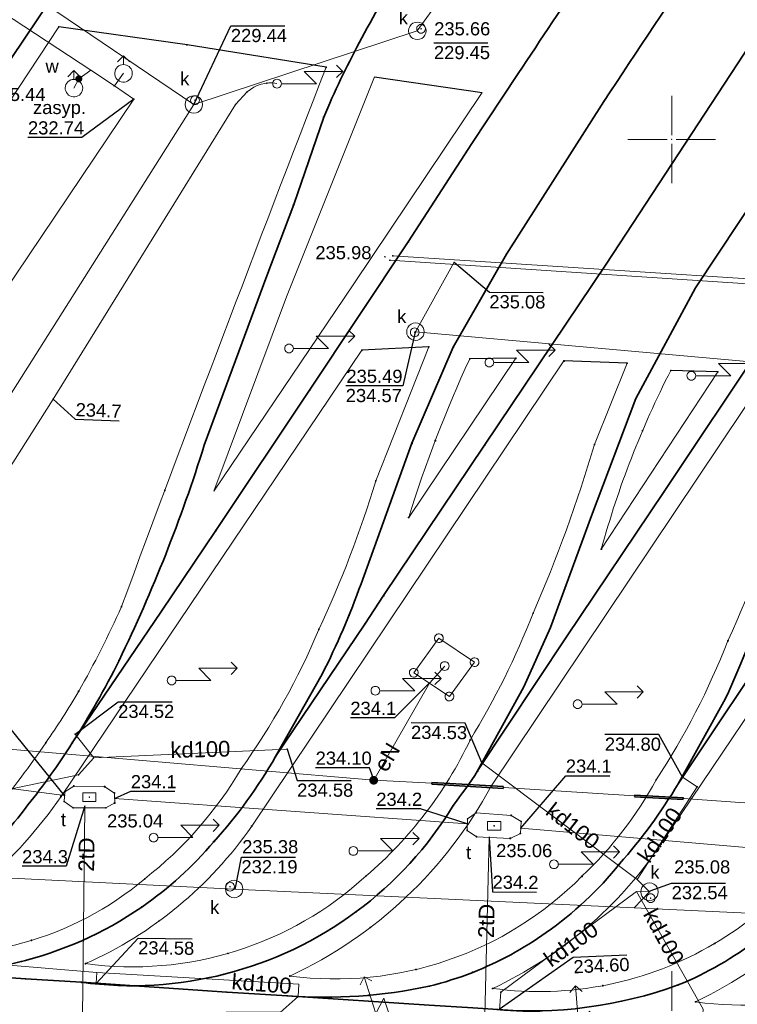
# Model space of a CAD drawing. Header units: metres. Extents: x 6603648 to 6604252, y 5739748 to 5740166.
# Tile 24 of 98: x 6603863 to 6603904, y 5739851 to 5739907. Entities that reach past the tile are written whole.
import ezdxf
from ezdxf.enums import TextEntityAlignment as Align

# ---------------------------------------------------------------- set-up
doc = ezdxf.new("R2010")
doc.units = ezdxf.units.M
doc.header["$PDSIZE"] = 0.75
doc.linetypes.add('ARK_LIN', pattern=[50, 50, 0])
doc.layers.get('0').update_dxf_attribs({"color": 252, "linetype": 'CONTINUOUS'})
for name, color, linetype, lineweight in [('GSLKOU', 252, 'CONTINUOUS', 18), ('GSLKRW', 252, 'CONTINUOUS', 25), ('GSLTTR', 252, 'CONTINUOUS', 35), ('GSPPRB', 252, 'CONTINUOUS', 18), ('GSPWPS', 252, 'CONTINUOUS', 13), ('GSPWPS_O', 252, 'CONTINUOUS', 13), ('GSSPDR', 252, 'CONTINUOUS', 18), ('GULENN', 252, 'CONTINUOUS', 18), ('GULENN_O', 252, 'CONTINUOUS', 18), ('GULEOR', 252, 'CONTINUOUS', 35), ('GULKDP', 252, 'CONTINUOUS', 18), ('GULKDP_O', 252, 'CONTINUOUS', 18), ('GULTPR', 252, 'CONTINUOUS', 18), ('GULTPR_O', 252, 'CONTINUOUS', 18), ('GULWOP', 252, 'CONTINUOUS', 18), ('GUPISL', 252, 'CONTINUOUS', 18), ('GUPKSD', 252, 'CONTINUOUS', 18), ('GUPKWZ', 252, 'CONTINUOUS', 18), ('GUPKWZ_O', 252, 'CONTINUOUS', 18), ('GUPTWZ', 252, 'CONTINUOUS', 18), ('GUPTWZ_O', 252, 'CONTINUOUS', 18), ('GUPWDT', 252, 'CONTINUOUS', 18), ('GUSIKP', 252, 'CONTINUOUS', 18), ('GUSISL', 252, 'CONTINUOUS', 18), ('PKT_ARK', 252, 'ARK_LIN', 18)]:
    doc.layers.add(name, color=color, linetype=linetype, lineweight=lineweight)
for name, color, linetype in [('GUPESH', 252, 'CONTINUOUS'), ('GUPESH_O', 252, 'CONTINUOUS'), ('GUPEUI', 252, 'CONTINUOUS'), ('GUPKSH', 252, 'CONTINUOUS'), ('GUPKSH_O', 252, 'CONTINUOUS'), ('GUPTSH', 252, 'CONTINUOUS'), ('GUPTSH_O', 252, 'CONTINUOUS'), ('GUPWSH', 252, 'CONTINUOUS'), ('GUPWSH_O', 252, 'CONTINUOUS'), ('GUPWZA', 252, 'CONTINUOUS'), ('GUPWZA_O', 252, 'CONTINUOUS')]:
    doc.layers.add(name, color=color, linetype=linetype)
doc.styles.add('Arial', font='arial.ttf')

# ---------------------------------------------------------------- blocks, each defined once
blk = doc.blocks.new('GSPPRB0')
blk.add_lwpolyline([(-0.007955, 0.0225), (0.007955, 0.0225), (0.0225, 0.007955), (0.0225, -0.007955), (0.007955, -0.0225), (-0.007955, -0.0225), (-0.0225, -0.007955), (-0.0225, 0.007955)], close=True)
blk = doc.blocks.new('GUPISL1_5')
for points in [[(0.25, 0), (2.25, 0), (1.55, 0.7), (3.75, 0.7)], [(3.396745, 1.05234), (3.75, 0.7), (3.396745, 0.34766)]]:
    blk.add_lwpolyline(points)
blk.add_lwpolyline([(0.25, 0), (0.241481, -0.064705), (0.216506, -0.125), (0.176777, -0.176777), (0.125, -0.216506), (0.064705, -0.241481), (0, -0.25), (-0.064705, -0.241481), (-0.125, -0.216506), (-0.176777, -0.176777), (-0.216506, -0.125), (-0.241481, -0.064705), (-0.25, 0), (-0.241481, 0.064705), (-0.216506, 0.125), (-0.176777, 0.176777), (-0.125, 0.216506), (-0.064705, 0.241481), (0, 0.25), (0.064705, 0.241481), (0.125, 0.216506), (0.176777, 0.176777), (0.216506, 0.125), (0.241481, 0.064705)], close=True)
blk = doc.blocks.new('GUPESH1')
blk.add_hatch(color=256).paths.add_polyline_path([(0, 0.045), (-0.011647, 0.043467), (-0.0225, 0.038971), (-0.03182, 0.03182), (-0.038971, 0.0225), (-0.043467, 0.011647), (-0.045, 0), (-0.043467, -0.011647), (-0.038971, -0.0225), (-0.03182, -0.03182), (-0.0225, -0.038971), (-0.011647, -0.043467), (0, -0.045), (0.011647, -0.043467), (0.0225, -0.038971), (0.03182, -0.03182), (0.038971, -0.0225), (0.043467, -0.011647), (0.045, 0), (0.043467, 0.011647), (0.038971, 0.0225), (0.03182, 0.03182), (0.0225, 0.038971), (0.011647, 0.043467)])
blk = doc.blocks.new('GUPISL1_4')
blk.add_lwpolyline([(0.25, 0), (0.241481, -0.064705), (0.216506, -0.125), (0.176777, -0.176777), (0.125, -0.216506), (0.064705, -0.241481), (0, -0.25), (-0.064705, -0.241481), (-0.125, -0.216506), (-0.176777, -0.176777), (-0.216506, -0.125), (-0.241481, -0.064705), (-0.25, 0), (-0.241481, 0.064705), (-0.216506, 0.125), (-0.176777, 0.176777), (-0.125, 0.216506), (-0.064705, 0.241481), (0, 0.25), (0.064705, 0.241481), (0.125, 0.216506), (0.176777, 0.176777), (0.216506, 0.125), (0.241481, 0.064705)], close=True)
blk = doc.blocks.new('GUPEUI1')
blk.add_hatch(color=256).paths.add_polyline_path([(0, 0.25), (-0.064705, 0.241481), (-0.125, 0.216506), (-0.176777, 0.176777), (-0.216506, 0.125), (-0.241481, 0.064705), (-0.25, 0), (-0.241481, -0.064705), (-0.216506, -0.125), (-0.176777, -0.176777), (-0.125, -0.216506), (-0.064705, -0.241481), (0, -0.25), (0.064705, -0.241481), (0.125, -0.216506), (0.176777, -0.176777), (0.216506, -0.125), (0.241481, -0.064705), (0.25, 0), (0.241481, 0.064705), (0.216506, 0.125), (0.176777, 0.176777), (0.125, 0.216506), (0.064705, 0.241481)])
blk = doc.blocks.new('GUPTSH1')
blk.add_hatch(color=256).paths.add_polyline_path([(0, 0.045), (-0.011647, 0.043467), (-0.0225, 0.038971), (-0.03182, 0.03182), (-0.038971, 0.0225), (-0.043467, 0.011647), (-0.045, 0), (-0.043467, -0.011647), (-0.038971, -0.0225), (-0.03182, -0.03182), (-0.0225, -0.038971), (-0.011647, -0.043467), (0, -0.045), (0.011647, -0.043467), (0.0225, -0.038971), (0.03182, -0.03182), (0.038971, -0.0225), (0.043467, -0.011647), (0.045, 0), (0.043467, 0.011647), (0.038971, 0.0225), (0.03182, 0.03182), (0.0225, 0.038971), (0.011647, 0.043467)])
blk = doc.blocks.new('GUPWSH1')
blk.add_hatch(color=256).paths.add_polyline_path([(0, 0.045), (-0.011647, 0.043467), (-0.0225, 0.038971), (-0.03182, 0.03182), (-0.038971, 0.0225), (-0.043467, 0.011647), (-0.045, 0), (-0.043467, -0.011647), (-0.038971, -0.0225), (-0.03182, -0.03182), (-0.0225, -0.038971), (-0.011647, -0.043467), (0, -0.045), (0.011647, -0.043467), (0.0225, -0.038971), (0.03182, -0.03182), (0.038971, -0.0225), (0.043467, -0.011647), (0.045, 0), (0.043467, 0.011647), (0.038971, 0.0225), (0.03182, 0.03182), (0.0225, 0.038971), (0.011647, 0.043467)])
blk = doc.blocks.new('GUPWDT1')
blk.add_lwpolyline([(0.5, 0), (0.492404, -0.086824), (0.469846, -0.17101), (0.433013, -0.25), (0.383022, -0.321394), (0.321394, -0.383022), (0.25, -0.433013), (0.17101, -0.469846), (0.086824, -0.492404), (0, -0.5), (-0.086824, -0.492404), (-0.17101, -0.469846), (-0.25, -0.433013), (-0.32743, -0.377875), (-0.393027, -0.309079), (-0.444418, -0.229113), (-0.479746, -0.140866), (-0.497736, -0.047528), (-0.497736, 0.047528), (-0.479746, 0.140866), (-0.444418, 0.229113), (-0.393027, 0.309079), (-0.32743, 0.377875), (-0.25, 0.433013), (-0.163534, 0.4725), (-0.071157, 0.494911), (0.023791, 0.499434), (0.117879, 0.485906), (0.207708, 0.454816), (0.290028, 0.407288), (0.361867, 0.34504), (0.420627, 0.27032), (0.464184, 0.185831), (0.490964, 0.094626)], close=True)
for points in [[(0.5, 0), (1, 0)], [(0.646447, 0.353553), (1, 0), (0.646447, -0.353553)]]:
    blk.add_lwpolyline(points)
blk = doc.blocks.new('GUPWZA1')
blk.add_hatch(color=256).paths.add_polyline_path([(0, 0.2), (-0.051764, 0.193185), (-0.1, 0.173205), (-0.141421, 0.141421), (-0.173205, 0.1), (-0.193185, 0.051764), (-0.2, 0), (-0.193185, -0.051764), (-0.173205, -0.1), (-0.141421, -0.141421), (-0.1, -0.173205), (-0.051764, -0.193185), (0, -0.2), (0.051764, -0.193185), (0.1, -0.173205), (0.141421, -0.141421), (0.173205, -0.1), (0.193185, -0.051764), (0.2, 0), (0.193185, 0.051764), (0.173205, 0.1), (0.141421, 0.141421), (0.1, 0.173205), (0.051764, 0.193185)])
blk = doc.blocks.new('GUPKWZ1_1')
blk.add_lwpolyline([(0.25, 0), (0.241481, -0.064705), (0.216506, -0.125), (0.176777, -0.176777), (0.125, -0.216506), (0.064705, -0.241481), (0, -0.25), (-0.064705, -0.241481), (-0.125, -0.216506), (-0.176777, -0.176777), (-0.216506, -0.125), (-0.241481, -0.064705), (-0.25, 0), (-0.241481, 0.064705), (-0.216506, 0.125), (-0.176777, 0.176777), (-0.125, 0.216506), (-0.064705, 0.241481), (0, 0.25), (0.064705, 0.241481), (0.125, 0.216506), (0.176777, 0.176777), (0.216506, 0.125), (0.241481, 0.064705)], close=True)
blk = doc.blocks.new('GUPKSD1_1')
blk.add_lwpolyline([(0.5, 0), (0.482963, -0.12941), (0.433013, -0.25), (0.353553, -0.353553), (0.25, -0.433013), (0.12941, -0.482963), (0, -0.5), (-0.12941, -0.482963), (-0.25, -0.433013), (-0.353553, -0.353553), (-0.433013, -0.25), (-0.482963, -0.12941), (-0.5, 0), (-0.482963, 0.12941), (-0.433013, 0.25), (-0.353553, 0.353553), (-0.25, 0.433013), (-0.12941, 0.482963), (0, 0.5), (0.12941, 0.482963), (0.25, 0.433013), (0.353553, 0.353553), (0.433013, 0.25), (0.482963, 0.12941)], close=True)
blk = doc.blocks.new('GUPTWZ1_3')
blk.add_lwpolyline([(0.375, -0.25), (-0.375, -0.25), (-0.375, 0.25), (0.375, 0.25)], close=True)
blk = doc.blocks.new('GUPKSH1')
blk.add_hatch(color=256).paths.add_polyline_path([(0, 0.045), (-0.011647, 0.043467), (-0.0225, 0.038971), (-0.03182, 0.03182), (-0.038971, 0.0225), (-0.043467, 0.011647), (-0.045, 0), (-0.043467, -0.011647), (-0.038971, -0.0225), (-0.03182, -0.03182), (-0.0225, -0.038971), (-0.011647, -0.043467), (0, -0.045), (0.011647, -0.043467), (0.0225, -0.038971), (0.03182, -0.03182), (0.038971, -0.0225), (0.043467, -0.011647), (0.045, 0), (0.043467, 0.011647), (0.038971, 0.0225), (0.03182, 0.03182), (0.0225, 0.038971), (0.011647, 0.043467)])
blk = doc.blocks.new('GSPWPS1')
blk.add_hatch(color=256).paths.add_polyline_path([(0, 0.045), (-0.011647, 0.043467), (-0.0225, 0.038971), (-0.03182, 0.03182), (-0.038971, 0.0225), (-0.043467, 0.011647), (-0.045, 0), (-0.043467, -0.011647), (-0.038971, -0.0225), (-0.03182, -0.03182), (-0.0225, -0.038971), (-0.011647, -0.043467), (0, -0.045), (0.011647, -0.043467), (0.0225, -0.038971), (0.03182, -0.03182), (0.038971, -0.0225), (0.043467, -0.011647), (0.045, 0), (0.043467, 0.011647), (0.038971, 0.0225), (0.03182, 0.03182), (0.0225, 0.038971), (0.011647, 0.043467)])
blk = doc.blocks.new('GUSISL2_1')
blk.add_lwpolyline([(0.25, 0), (0.241481, -0.064705), (0.216506, -0.125), (0.176777, -0.176777), (0.125, -0.216506), (0.064705, -0.241481), (0, -0.25), (-0.064705, -0.241481), (-0.125, -0.216506), (-0.176777, -0.176777), (-0.216506, -0.125), (-0.241481, -0.064705), (-0.25, 0), (-0.241481, 0.064705), (-0.216506, 0.125), (-0.176777, 0.176777), (-0.125, 0.216506), (-0.064705, 0.241481), (0, 0.25), (0.064705, 0.241481), (0.125, 0.216506), (0.176777, 0.176777), (0.216506, 0.125), (0.241481, 0.064705)], close=True)
blk = doc.blocks.new('ASS_SYM', base_point=(826.5, 303.25))
at = {"layer": 'PKT_ARK'}
for p, q in [((826.5, 303.5), (826.5, 305.75)), ((826.25, 303.25), (824, 303.25)), ((826.75, 303.25), (829, 303.25)), ((826.5, 303), (826.5, 300.75))]:
    blk.add_line(p, q, dxfattribs=at)
blk.add_point((826.5, 303.25), dxfattribs=at)
blk.add_point((826.5, 303.25), dxfattribs=at)

msp = doc.modelspace()

# ---------------------------------------------------------------- linework, layer by layer
at = {"layer": 'GSLKOU'}
for points in [[(6603850.151, 5739883.965), (6603864.983, 5739906.437)], [(6603883.014, 5739903.587), (6603877.985, 5739891.014)], [(6603889.174, 5739902.68), (6603881.803, 5739891.701)], [(6603873.837, 5739879.909), (6603881.803, 5739891.701)], [(6603877.985, 5739891.014), (6603873.837, 5739879.909)], [(6603882.298, 5739887.96), (6603865.105, 5739862.49)], [(6603886.125, 5739888.156), (6603883.097, 5739880.504)], [(6603893.843, 5739887.351), (6603876.002, 5739860.788)], [(6603891.089, 5739887.506), (6603884.97, 5739878.411)], [(6603897.446, 5739887.223), (6603895.589, 5739882.585)], [(6603905.421, 5739886.543), (6603889.689, 5739863.073)], [(6603902.637, 5739886.737), (6603895.979, 5739876.601)], [(6603916.939, 5739885.803), (6603899.387, 5739859.766)]]:
    msp.add_lwpolyline(points, dxfattribs=at)
for points in [[(6603868.558, 5739873.322, -0.003715), (6603880.253, 5739904.122)], [(6603888.459, 5739887.473, 0.032458), (6603884.97, 5739878.411)], [(6603899.945, 5739886.803, 0.052089), (6603895.979, 5739876.601)], [(6603895.589, 5739882.585, -0.031307), (6603892.081, 5739872.953)], [(6603906.817, 5739880.769, -0.029516), (6603903.215, 5739871.365)], [(6603883.097, 5739880.504, -0.035147), (6603879.837, 5739872.027)], [(6603866.115, 5739868.492, 0.024106), (6603868.558, 5739873.322)], [(6603892.081, 5739872.953, -0.043618), (6603888.476, 5739865.699)], [(6603879.837, 5739872.027, -0.055492), (6603875.406, 5739864.067)], [(6603903.215, 5739871.365, -0.050425), (6603899.114, 5739863.431)], [(6603864.233, 5739865.553, 0.019823), (6603866.115, 5739868.492)], [(6603861.34, 5739861.675, 0.02071), (6603864.233, 5739865.553)], [(6603888.476, 5739865.699, -0.105839), (6603882.54, 5739857.948)], [(6603875.406, 5739864.067, -0.0939), (6603869.89, 5739857.785)], [(6603899.114, 5739863.431, -0.078488), (6603894.873, 5739857.925)], [(6603878.184, 5739852.23, 0.161298), (6603889.689, 5739863.073)], [(6603855.048, 5739853.747, 0.127616), (6603865.105, 5739862.49)], [(6603866.507, 5739852.936, 0.137217), (6603876.002, 5739860.788)], [(6603901.369, 5739850.754, 0.142661), (6603912.253, 5739860.614)], [(6603889.771, 5739851.522, 0.135916), (6603899.387, 5739859.766)], [(6603869.89, 5739857.785, -0.221773), (6603855.048, 5739853.747)], [(6603882.54, 5739857.948, -0.223229), (6603866.507, 5739852.936)], [(6603894.873, 5739857.925, -0.233784), (6603878.184, 5739852.23)], [(6603907.146, 5739857.951, -0.077474), (6603902.452, 5739854.086)], [(6603916.671, 5739855.301, -0.217444), (6603901.369, 5739850.754)], [(6603902.452, 5739854.086, -0.169342), (6603889.771, 5739851.522)]]:
    msp.add_lwpolyline(points, format="xyb", dxfattribs=at)
at = {"layer": 'GSLKRW'}
for points in [[(6603880.253, 5739904.122), (6603872.305, 5739905.403), (6603864.983, 5739906.437)], [(6603883.014, 5739903.587), (6603889.174, 5739902.68)], [(6603886.125, 5739888.156), (6603882.298, 5739887.96)], [(6603891.089, 5739887.506), (6603888.459, 5739887.473)], [(6603897.446, 5739887.223), (6603893.843, 5739887.351)], [(6603902.637, 5739886.737), (6603899.945, 5739886.803)]]:
    msp.add_lwpolyline(points, dxfattribs=at)
at = {"layer": 'GSLTTR'}
for points in [[(6603878.4, 5739896.29), (6603880.115, 5739901.272, -0.02017), (6603882.138, 5739905.528, -0.030689), (6603887.61, 5739914.314), (6603894.404, 5739924.478), (6603932.977, 5739982.441), (6603966.705, 5740032.718), (6603970.077, 5740037.685), (6603972.989, 5740041.965, -0.021755), (6603974.631, 5740044.176, -0.02596), (6603976.732, 5740046.516, -0.034591), (6603979.135, 5740048.682, -0.041855), (6603981.681, 5740050.419, -0.039544), (6603984.86, 5740051.84, -0.076457), (6603991.862, 5740053.146)], [(6603884.95, 5739894.15), (6603888.576, 5739899.768), (6603891.23, 5739903.766, -0.000339), (6603895.146, 5739909.655, -0.000094), (6603898.187, 5739914.216, 0.000092), (6603901.786, 5739919.609, 0.000142), (6603905.132, 5739924.628, 0.000294), (6603908.465, 5739929.632, -0.000752), (6603912.368, 5739935.51, -0.000069), (6603915.861, 5739940.737, -0.000065), (6603920.19, 5739947.212, -0.000567), (6603941.783, 5739979.45, -0.004204), (6603964.061, 5740012.546, 0.002133), (6603969.414, 5740020.322, 0.000681), (6603973.903, 5740026.955, -0.000465), (6603977.272, 5740031.958, -0.006193), (6603980.087, 5740036.124, 0.007488), (6603981.751, 5740038.486, -0.031936), (6603984.406, 5740042.596, -0.04469), (6603987.458, 5740046.226, -0.061663), (6603991.027, 5740049.201, -0.054864), (6603994.921, 5740051.114, -0.039829), (6604001.313, 5740052.565)], [(6603896.25, 5739892.88), (6603911.631, 5739916.334), (6603950.637, 5739974.765), (6603974.788, 5740010.882), (6603979.5, 5740017.849, -0.000192), (6603983.94, 5740024.508, -0.001582), (6603986.204, 5740027.9, 0.000426), (6603988.97, 5740031.98, 0.004336), (6603993.815, 5740039.164, -0.036542), (6603995.936, 5740042.396, -0.023585), (6603997.69, 5740044.459, -0.03739), (6604000.116, 5740046.765, -0.047473), (6604003.608, 5740049.112, -0.040836), (6604006.48, 5740050.414, -0.06058), (6604013.511, 5740051.817)], [(6603901.36, 5739891.53), (6603916.374, 5739914.169), (6603955.103, 5739971.81), (6603980.959, 5740010.601, 0.026695), (6603983.431, 5740014.593, 0.023228), (6603984.865, 5740017.451, 0.008916), (6603986.018, 5740020.406, -0.006077), (6603987.85, 5740025.899, -0.016236), (6603989.33, 5740030.039, -0.042441), (6603993.815, 5740039.164)], [(6603890.56, 5739893.46), (6603896.116, 5739902.176, 0.000041), (6603907.659, 5739919.48, -0.001358), (6603946.278, 5739977.418, 0.000034), (6603959.449, 5739997.022, 0.00105), (6603968.392, 5740010.336, 0.023015), (6603970.977, 5740014.207, 0.021063), (6603972.91, 5740017.72, 0.021733), (6603974.872, 5740022.245, -0.013064), (6603976.367, 5740026.691, -0.011544), (6603978.438, 5740031.854, -0.017105), (6603979.474, 5740034.203, -0.012345), (6603981.751, 5740038.486)], [(6603869.61, 5739915.59), (6603867.79, 5739912.89), (6603858.25, 5739898.71), (6603848.71, 5739884.46), (6603845.51, 5739879.98, -0.017346), (6603843.71, 5739876.89, -0.008849), (6603842.85, 5739875.57, -0.04593), (6603839.79, 5739871.56, -0.062973), (6603835.88, 5739868.05, -0.065829), (6603831.29, 5739865.65, -0.061899), (6603826.17, 5739864.52, -0.064893), (6603820.85, 5739864.69, -0.068151), (6603816.04, 5739866.13), (6603811.42, 5739868.7)], [(6603878.4, 5739896.29), (6603876.87, 5739892.21), (6603873.29, 5739882.54, -0.037489), (6603868.42, 5739870.25, -0.028897), (6603865.75, 5739865.55, -0.029364), (6603863.21, 5739862, -0.055529), (6603859.79, 5739858.31, -0.053461), (6603856.25, 5739855.8, -0.07123), (6603851.53, 5739853.89, -0.065229), (6603843.24, 5739853.36)], [(6603890.56, 5739893.46), (6603887.52, 5739888.15), (6603885.16, 5739882.65), (6603882.25, 5739874.63, -0.030631), (6603880.03, 5739869.47), (6603877.37, 5739864.76, -0.053174), (6603873.83, 5739859.9, -0.066182), (6603869.72, 5739856.17, -0.188358), (6603854.8, 5739852.64)], [(6603901.36, 5739891.53), (6603897.95, 5739885.21), (6603895.42, 5739878.5), (6603893.08, 5739872.13), (6603891.55, 5739868.75), (6603888.91, 5739863.94, -0.01428), (6603887.52, 5739861.97, -0.096943), (6603881.96, 5739855.89, -0.194777), (6603866.27, 5739851.87)], [(6603913.36, 5739891.38), (6603910.58, 5739886.49), (6603908.21, 5739881.09, -0.019659), (6603903.08, 5739868.08), (6603900.37, 5739863.21, -0.046563), (6603897.02, 5739858.63, -0.070182), (6603892.83, 5739854.71, -0.060659), (6603888.63, 5739852.44, -0.033923), (6603886.15, 5739851.65, -0.071703), (6603878.04, 5739851.1)], [(6603924.71, 5739890.45), (6603921.82, 5739885.26), (6603919.61, 5739880.11), (6603916.88, 5739872.33), (6603914.83, 5739867.43, -0.03625), (6603912.03, 5739862.33, -0.0414), (6603908.93, 5739858.16, -0.060648), (6603904.94, 5739854.36, -0.069807), (6603900.37, 5739851.72, -0.10975), (6603889.78, 5739850.33)], [(6603936.14, 5739889.42), (6603933.48, 5739884.65), (6603931.29, 5739879.5), (6603928.5, 5739871.92, -0.054006), (6603923.51, 5739861.63, -0.044837), (6603920.25, 5739857.22, -0.056421), (6603916.63, 5739853.76, -0.06823), (6603911.95, 5739851.03, -0.122326), (6603900.86, 5739849.6)]]:
    msp.add_lwpolyline(points, format="xyb", dxfattribs=at)
for points in [[(6603884.95, 5739894.15), (6603879.31, 5739885.69), (6603873.96, 5739877.68), (6603870.85, 5739873.06), (6603865.75, 5739865.55)], [(6603896.25, 5739892.88), (6603889.31, 5739882.54), (6603883.54, 5739873.95), (6603882.46, 5739872.33), (6603877.37, 5739864.76)], [(6603907.47, 5739891.72), (6603905.27, 5739888.43), (6603899.57, 5739879.89), (6603893.99, 5739871.6), (6603888.91, 5739863.94)], [(6603918.53, 5739890.25), (6603912.25, 5739880.94), (6603906.44, 5739872.3), (6603900.37, 5739863.21)], [(6603946.11, 5739846.62), (6603935.8, 5739847.25), (6603924.31, 5739848.03), (6603912.45, 5739848.85), (6603900.86, 5739849.6), (6603889.78, 5739850.33), (6603888.63, 5739850.41), (6603886.15, 5739850.56), (6603878.04, 5739851.1), (6603874.58, 5739851.31), (6603866.27, 5739851.87), (6603863.08, 5739852.07), (6603854.8, 5739852.64)]]:
    msp.add_lwpolyline(points, dxfattribs=at)
at = {"layer": 'GSSPDR'}
msp.add_lwpolyline([(6603883.895, 5739893.103), (6603918.188, 5739890.849), (6604012.115, 5739885.04), (6604014.514, 5739884.891), (6604014.561, 5739885.204), (6604012.299, 5739885.344), (6603918.212, 5739891.14), (6603884.06, 5739893.356)], dxfattribs=at)
at = {"layer": 'GULENN'}
msp.add_lwpolyline([(6603853.655, 5739867.832), (6603864.66, 5739885.176), (6603875.074, 5739901.998), (6603875.746, 5739902.718, -0.231889), (6603877.431, 5739903.204)], format="xyb", dxfattribs=at)
for points in [[(6603886.295, 5739863.235), (6603882.971, 5739863.408), (6603856.059, 5739865.69), (6603843.618, 5739874.082)], [(6603882.971, 5739863.408), (6603886.156, 5739868.946), (6603887.031, 5739869.931)], [(6603897.872, 5739862.516), (6603890.391, 5739862.997)], [(6603909.55, 5739861.74), (6603900.666, 5739862.362)]]:
    msp.add_lwpolyline(points, dxfattribs=at)
at = {"layer": 'GULEOR'}
for points in [[(6603886.292, 5739863.185), (6603890.388, 5739862.947)], [(6603890.393, 5739863.047), (6603886.298, 5739863.285)], [(6603897.869, 5739862.466), (6603900.663, 5739862.312)], [(6603900.668, 5739862.412), (6603897.875, 5739862.566)]]:
    msp.add_lwpolyline(points, dxfattribs=at)
at = {"layer": 'GULKDP'}
for points in [[(6603928.409, 5739986.124), (6603931.338, 5739969.739), (6603907.001, 5739935.904), (6603885.465, 5739906.206), (6603872.694, 5739902)], [(6603872.694, 5739902), (6603808.053, 5739945.704)], [(6603990.419, 5739850.718), (6603970.741, 5739851.771), (6603969.771, 5739851.904), (6603946.905, 5739853.447), (6603945.872, 5739853.066), (6603933.785, 5739854.314), (6603912.107, 5739855.46), (6603897.847, 5739856.128), (6603898.732, 5739857.042), (6603897.847, 5739856.128), (6603875, 5739857.198), (6603834.465, 5739859.186), (6603804.951, 5739878.959), (6603779.971, 5739895.121), (6603766.206, 5739905.698), (6603764.477, 5739907.103)], [(6603846.499, 5739860.607), (6603872.694, 5739902)], [(6603887.568, 5739892.986), (6603885.357, 5739889.021)], [(6603971.163, 5739882.219), (6603930.689, 5739884.968), (6603885.357, 5739889.021)], [(6603866.987, 5739864.681), (6603865.904, 5739866.037)], [(6603866.987, 5739864.681), (6603878.024, 5739865.189)], [(6603845.681, 5739859.471), (6603858.989, 5739862.238), (6603866.1, 5739863.72), (6603866.987, 5739864.681)], [(6603889.152, 5739864.402), (6603898.028, 5739857.748), (6603898.732, 5739857.042)], [(6603900.621, 5739863.582), (6603901.452, 5739863.028), (6603898.028, 5739857.748)], [(6603890.165, 5739850.299), (6603890.235, 5739851.301), (6603897.982, 5739857.047)], [(6603901.743, 5739849.531), (6603901.797, 5739850.332), (6603897.982, 5739857.047)], [(6603897.982, 5739857.047), (6603898.732, 5739857.042)], [(6603844.38, 5739855.044), (6603855.745, 5739853.391), (6603867.157, 5739852.429), (6603878.693, 5739851.76)], [(6603867.157, 5739852.429), (6603867.119, 5739851.828)], [(6603878.693, 5739851.76), (6603878.647, 5739851.069)]]:
    msp.add_lwpolyline(points, dxfattribs=at)
at = {"layer": 'GULTPR'}
for points in [[(6603841.41, 5739865.646), (6603865.304, 5739862.535)], [(6603868.167, 5739862.373), (6603888.322, 5739860.913)], [(6603866.463, 5739861.83), (6603866.327, 5739849.932)], [(6603891.374, 5739860.675), (6603912.054, 5739858.911)], [(6603889.578, 5739860.148), (6603889.283, 5739848.401)]]:
    msp.add_lwpolyline(points, dxfattribs=at)
at = {"layer": 'GULWOP'}
for points in [[(6603825.656, 5739849.078), (6603825.941, 5739853.814), (6603837.788, 5739855.542), (6603869.267, 5739902.302), (6603868.152, 5739903.059), (6603866.813, 5739903.963), (6603828.065, 5739929.382), (6603823.148, 5739932.634), (6603789.626, 5739954.786), (6603786.394, 5739957.382), (6603756.52, 5739976.667)], [(6603865.844, 5739902.933), (6603866.123, 5739903.469), (6603866.813, 5739903.963)], [(6603868.152, 5739903.059), (6603868.677, 5739903.78)]]:
    msp.add_lwpolyline(points, dxfattribs=at)
at = {"layer": 'GUPESH_O', "flags": 128}
for points in [[(6603864.66, 5739885.176), (6603865.919, 5739884.035), (6603868.436, 5739883.932)], [(6603886.16, 5739868.97), (6603884.158, 5739866.969), (6603881.638, 5739866.969)], [(6603882.994, 5739863.402), (6603882.734, 5739864.123), (6603879.654, 5739864.123)]]:
    msp.add_lwpolyline(points, dxfattribs=at)
at = {"layer": 'GUPKSH_O', "flags": 128}
for points in [[(6603872.694, 5739902), (6603874.812, 5739906.484), (6603877.892, 5739906.484)], [(6603886.414, 5739905.512), (6603889.494, 5739905.512)], [(6603887.576, 5739893.001), (6603889.582, 5739891.284), (6603892.662, 5739891.27)], [(6603885.336, 5739888.996), (6603884.631, 5739885.926), (6603881.376, 5739885.926)], [(6603865.904, 5739866.037), (6603868.371, 5739867.889), (6603871.451, 5739867.889)], [(6603889.174, 5739864.364), (6603888.189, 5739866.675), (6603885.11, 5739866.696)], [(6603900.621, 5739863.582), (6603899.26, 5739866.017), (6603896.18, 5739866.016)], [(6603878.024, 5739865.189), (6603878.598, 5739863.391), (6603881.678, 5739863.391)], [(6603875.065, 5739857.168), (6603875.415, 5739859.018), (6603878.495, 5739859.018)], [(6603898.769, 5739857.095), (6603899.998, 5739857.541), (6603903.078, 5739857.541)], [(6603867.11, 5739851.812), (6603869.519, 5739854.395), (6603872.599, 5739854.359)], [(6603890.146, 5739850.341), (6603894.364, 5739853.301), (6603897.441, 5739853.441)], [(6603878.647, 5739851.069), (6603877.632, 5739850.148), (6603874.552, 5739850.158)]]:
    msp.add_lwpolyline(points, dxfattribs=at)
at = {"layer": 'GUPTSH_O', "flags": 128}
for points in [[(6603865.304, 5739862.535), (6603862.175, 5739866.402), (6603859.655, 5739866.402)], [(6603891.374, 5739860.675), (6603893.95, 5739863.67), (6603896.47, 5739863.67)], [(6603868.167, 5739862.373), (6603869.094, 5739862.781), (6603871.614, 5739862.781)], [(6603866.468, 5739861.948), (6603865.402, 5739858.5), (6603862.882, 5739858.5)], [(6603888.322, 5739860.913), (6603885.639, 5739861.775), (6603883.119, 5739861.775)], [(6603889.578, 5739860.148), (6603889.762, 5739857.044), (6603892.282, 5739857.025)]]:
    msp.add_lwpolyline(points, dxfattribs=at)
at = {"layer": 'GUPWSH_O', "flags": 128}
msp.add_lwpolyline([(6603869.267, 5739902.302), (6603866.297, 5739900.117), (6603863.217, 5739900.117)], dxfattribs=at)
at = {"layer": 'GUSIKP'}
for points in [[(6603865.842, 5739863.08), (6603867.6, 5739863.042), (6603868.161, 5739862.678), (6603868.173, 5739862.112), (6603867.671, 5739861.829), (6603865.801, 5739861.831), (6603865.287, 5739862.191), (6603865.314, 5739862.75)], [(6603888.332, 5739861.206), (6603888.818, 5739861.549), (6603890.83, 5739861.405), (6603891.4, 5739861.048), (6603891.354, 5739860.374), (6603890.776, 5739860.089), (6603888.851, 5739860.185), (6603888.31, 5739860.548)]]:
    msp.add_lwpolyline(points, close=True, dxfattribs=at)
at = {"layer": 'GUSISL'}
msp.add_lwpolyline([(6603886.698, 5739871.524), (6603888.736, 5739870.155), (6603887.296, 5739868.186), (6603885.258, 5739869.545)], close=True, dxfattribs=at)

# ---------------------------------------------------------------- block references
at = {"layer": 'GSPPRB', "rotation": 90}
for p in [(6603864.983, 5739906.437), (6603872.305, 5739905.403), (6603882.138, 5739905.528), (6603880.253, 5739904.122), (6603891.23, 5739903.766), (6603868.152, 5739903.059), (6603876.861, 5739903.222), (6603875.746, 5739902.718), (6603875.074, 5739901.998), (6603896.116, 5739902.176), (6603880.115, 5739901.272), (6603888.576, 5739899.768), (6603878.4, 5739896.29), (6603884.95, 5739894.15), (6603883.895, 5739893.103), (6603884.06, 5739893.356), (6603890.56, 5739893.46), (6603896.25, 5739892.88), (6603876.87, 5739892.21), (6603901.36, 5739891.53), (6603882.298, 5739887.96), (6603886.125, 5739888.156), (6603887.52, 5739888.15), (6603888.459, 5739887.473), (6603891.089, 5739887.506), (6603893.843, 5739887.351), (6603897.446, 5739887.223), (6603899.945, 5739886.803), (6603902.637, 5739886.737), (6603879.31, 5739885.69), (6603897.95, 5739885.21), (6603898.333, 5739883.37), (6603886.492, 5739882.803), (6603873.29, 5739882.54), (6603885.16, 5739882.65), (6603889.31, 5739882.54), (6603895.589, 5739882.585), (6603883.097, 5739880.504), (6603871.036, 5739879.962), (6603899.57, 5739879.89), (6603884.97, 5739878.411), (6603895.42, 5739878.5), (6603873.96, 5739877.68), (6603895.979, 5739876.601), (6603882.25, 5739874.63), (6603883.54, 5739873.95), (6603868.558, 5739873.322), (6603869.94, 5739873.55), (6603870.85, 5739873.06), (6603881.56, 5739872.83), (6603892.081, 5739872.953), (6603882.46, 5739872.33), (6603893.08, 5739872.13), (6603879.837, 5739872.027), (6603893.99, 5739871.6), (6603903.215, 5739871.365), (6603868.42, 5739870.25), (6603880.03, 5739869.47), (6603891.55, 5739868.75), (6603866.115, 5739868.492), (6603903.08, 5739868.08), (6603864.233, 5739865.553), (6603865.75, 5739865.55), (6603888.476, 5739865.699), (6603877.37, 5739864.76), (6603866.1, 5739863.72), (6603875.406, 5739864.067), (6603888.91, 5739863.94), (6603886.295, 5739863.235), (6603899.114, 5739863.431), (6603900.37, 5739863.21), (6603865.314, 5739862.75), (6603865.842, 5739863.08), (6603867.6, 5739863.042), (6603868.161, 5739862.678), (6603889.689, 5739863.073), (6603890.391, 5739862.997), (6603901.452, 5739863.028), (6603863.21, 5739862), (6603865.105, 5739862.49), (6603865.287, 5739862.191), (6603868.173, 5739862.112), (6603897.872, 5739862.516), (6603900.666, 5739862.362), (6603865.801, 5739861.831), (6603867.671, 5739861.829), (6603887.52, 5739861.97), (6603888.818, 5739861.549), (6603888.332, 5739861.206), (6603890.83, 5739861.405), (6603891.4, 5739861.048), (6603876.002, 5739860.788), (6603888.31, 5739860.548), (6603891.354, 5739860.374), (6603873.83, 5739859.9), (6603888.851, 5739860.185), (6603890.776, 5739860.089), (6603899.387, 5739859.766), (6603897.02, 5739858.63), (6603869.89, 5739857.785), (6603882.54, 5739857.948), (6603894.873, 5739857.925), (6603869.72, 5739856.17), (6603881.96, 5739855.89), (6603870.699, 5739855.361), (6603882.779, 5739855.003), (6603892.83, 5739854.71), (6603863.42, 5739854.265), (6603893.882, 5739853.985), (6603902.452, 5739854.086), (6603862.84, 5739853.06), (6603874.637, 5739853.519), (6603866.507, 5739852.936), (6603885.388, 5739852.604), (6603888.63, 5739852.44), (6603863.08, 5739852.07), (6603866.27, 5739851.87), (6603874.42, 5739852.33), (6603878.184, 5739852.23), (6603874.58, 5739851.31), (6603886.15, 5739851.65), (6603889.771, 5739851.522), (6603896.059, 5739851.678), (6603900.37, 5739851.72), (6603878.04, 5739851.1), (6603882.7, 5739851.13), (6603890.235, 5739851.301), (6603901.369, 5739850.754)]:
    msp.add_blockref('GSPPRB0', p, dxfattribs=at)
at = {"layer": 'GSPWPS', "rotation": 90}
msp.add_blockref('GSPWPS1', (6603883.612, 5739893.302), dxfattribs=at)
at = {"layer": 'GUPESH', "rotation": 90}
for p in [(6603875.074, 5739901.998), (6603864.66, 5739885.176), (6603886.156, 5739868.946), (6603882.971, 5739863.408)]:
    msp.add_blockref('GUPESH1', p, dxfattribs=at)
at = {"layer": 'GUPEUI', "rotation": 90}
msp.add_blockref('GUPEUI1', (6603882.971, 5739863.408), dxfattribs=at)
at = {"layer": 'GUPISL'}
for name, p, rotation in [('GUPISL1_5', (6603877.451, 5739903.186), 359.9999974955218), ('GUPISL1_5', (6603878.135, 5739888.066), 359.9999974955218), ('GUPISL1_5', (6603889.583, 5739887.265), 359.9999974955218), ('GUPISL1_5', (6603901.121, 5739886.506), 359.9999974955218), ('GUPISL1_5', (6603871.424, 5739869.108), 359.9999974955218), ('GUPISL1_4', (6603887.031, 5739869.931), 90), ('GUPISL1_5', (6603883.068, 5739868.521), 359.9999974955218), ('GUPISL1_5', (6603894.626, 5739867.752), 359.9999974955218), ('GUPISL1_5', (6603870.393, 5739860.136), 359.9999974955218), ('GUPISL1_5', (6603881.811, 5739859.374), 359.9999974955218), ('GUPISL1_5', (6603893.269, 5739858.613), 359.9999974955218), ('GUPISL1_5', (6603884.25, 5739848.83), 108.0938714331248), ('GUPISL1_5', (6603895.483, 5739847.985), 94.30806349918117)]:
    msp.add_blockref(name, p, dxfattribs=dict(at, rotation=rotation))
at = {"layer": 'GUPKSD', "rotation": 90}
for p in [(6603885.465, 5739906.206), (6603872.694, 5739902), (6603885.357, 5739889.021), (6603875, 5739857.198), (6603898.732, 5739857.042)]:
    msp.add_blockref('GUPKSD1_1', p, dxfattribs=at)
at = {"layer": 'GUPKSH', "rotation": 90}
for p in [(6603885.465, 5739906.206), (6603885.68, 5739906.321), (6603872.694, 5739902), (6603872.759, 5739902.242), (6603887.568, 5739892.986), (6603885.318, 5739888.99), (6603885.357, 5739889.021), (6603865.904, 5739866.037), (6603878.024, 5739865.189), (6603889.152, 5739864.402), (6603900.621, 5739863.582), (6603874.761, 5739857.332), (6603875, 5739857.198), (6603898.732, 5739857.042), (6603898.799, 5739856.674), (6603867.119, 5739851.828), (6603878.647, 5739851.069)]:
    msp.add_blockref('GUPKSH1', p, dxfattribs=at)
at = {"layer": 'GUPKWZ', "rotation": 90}
for p in [(6603885.68, 5739906.321), (6603872.759, 5739902.242), (6603885.318, 5739888.99), (6603874.761, 5739857.332), (6603898.799, 5739856.674)]:
    msp.add_blockref('GUPKWZ1_1', p, dxfattribs=at)
at = {"layer": 'GUPTSH', "rotation": 90}
for p in [(6603865.304, 5739862.535), (6603866.724, 5739862.445), (6603868.167, 5739862.373), (6603866.463, 5739861.83), (6603888.322, 5739860.913), (6603889.855, 5739860.806), (6603891.374, 5739860.675), (6603889.578, 5739860.148)]:
    msp.add_blockref('GUPTSH1', p, dxfattribs=at)
at = {"layer": 'GUPTWZ', "rotation": 359.9999974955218}
for p in [(6603866.724, 5739862.445), (6603889.855, 5739860.806)]:
    msp.add_blockref('GUPTWZ1_3', p, dxfattribs=at)
at = {"layer": 'GUPWDT', "rotation": 90}
for p in [(6603868.677, 5739903.78), (6603865.844, 5739902.933)]:
    msp.add_blockref('GUPWDT1', p, dxfattribs=at)
at = {"layer": 'GUPWSH', "rotation": 90}
for p in [(6603866.123, 5739903.469), (6603869.267, 5739902.302)]:
    msp.add_blockref('GUPWSH1', p, dxfattribs=at)
at = {"layer": 'GUPWZA', "rotation": 242.7778935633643}
msp.add_blockref('GUPWZA1', (6603866.123, 5739903.469), dxfattribs=at)
at = {"layer": 'GUSISL'}
for p, rotation in [((6603886.698, 5739871.524), 53.95112663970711), ((6603886.698, 5739871.524), 326.0995164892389), ((6603886.698, 5739871.524), 10.02532156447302), ((6603888.736, 5739870.155), 279.9543574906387), ((6603885.258, 5739869.545), 100.121059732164), ((6603887.296, 5739868.186), 190.0500956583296)]:
    msp.add_blockref('GUSISL2_1', p, dxfattribs=dict(at, rotation=rotation))
at = {"layer": 'PKT_ARK'}
for p in [(6603900, 5739900), (6603900, 5739850)]:
    msp.add_blockref('ASS_SYM', p, dxfattribs=at)

# ---------------------------------------------------------------- texts
at = {"layer": 'GSPWPS_O', "style": 'Arial'}
msp.add_text('235.98', height=0.75, rotation=360, dxfattribs=at).set_placement((6603879.639, 5739893.163))
at = {"layer": 'GULENN_O', "style": 'Arial'}
msp.add_text('eN', height=0.9, rotation=58.9451, dxfattribs=at).set_placement((6603884.113, 5739864.496), align=Align.CENTER)
at = {"layer": 'GULKDP_O', "style": 'Arial'}
for rotation, p in [(1.4898, (6603873.079, 5739864.723)), (321.9936, (6603894.077, 5739860.444)), (55.8807, (6603899.689, 5739860.034)), (298.4565, (6603899.153, 5739854.261)), (35.4203, (6603894.506, 5739853.69)), (355.5328, (6603876.532, 5739851.344))]:
    msp.add_text('kd100', height=0.9, rotation=rotation, dxfattribs=at).set_placement(p, align=Align.CENTER)
at = {"layer": 'GULTPR_O', "style": 'Arial'}
for rotation, p in [(89.3441, (6603867.006, 5739859.161)), (88.5612, (6603889.861, 5739855.365))]:
    msp.add_text('2tD', height=0.9, rotation=rotation, dxfattribs=at).set_placement(p, align=Align.CENTER)
at = {"layer": 'GUPESH_O', "style": 'Arial'}
for s, rotation, p in [('234.7', 357.663, (6603865.926, 5739884.207)), ('234.1', 360, (6603881.638, 5739867.142)), ('234.10', 360, (6603879.654, 5739864.295))]:
    msp.add_text(s, height=0.75, rotation=rotation, dxfattribs=at).set_placement(p)
at = {"layer": 'GUPKSH_O', "style": 'Arial'}
for s, rotation, p in [('235.66', 360, (6603886.43, 5739905.946)), ('229.44', 360, (6603874.812, 5739905.562)), ('229.45', 360, (6603886.414, 5739904.589)), ('235.08', 359.7391, (6603889.578, 5739890.362)), ('235.49', 360, (6603881.413, 5739886.103)), ('234.57', 360, (6603881.376, 5739885.003)), ('234.52', 360, (6603868.371, 5739866.966)), ('234.53', 359.6209, (6603885.103, 5739865.773)), ('234.80', 0.0047, (6603896.181, 5739865.094)), ('234.58', 360, (6603878.598, 5739862.469)), ('235.38', 360, (6603875.457, 5739859.239)), ('232.19', 360, (6603875.415, 5739858.095)), ('235.08', 360, (6603900.139, 5739858.086)), ('232.54', 360, (6603899.998, 5739856.618)), ('234.58', 359.3373, (6603869.508, 5739853.473)), ('234.60', 2.5953, (6603894.406, 5739852.38))]:
    msp.add_text(s, height=0.75, rotation=rotation, dxfattribs=at).set_placement(p)
at = {"layer": 'GUPKWZ_O', "style": 'Arial'}
for p in [(6603884.93, 5739906.571), (6603872.44, 5739903.093), (6603884.839, 5739889.515), (6603899.306, 5739857.78), (6603874.143, 5739855.781)]:
    msp.add_text('k', height=0.75, rotation=360, dxfattribs=at).set_placement(p, align=Align.RIGHT)
at = {"layer": 'GUPTSH_O', "style": 'Arial'}
for s, rotation, p in [('234.1', 360, (6603893.95, 5739863.843)), ('234.1', 360, (6603869.094, 5739862.953)), ('234.2', 360, (6603883.119, 5739861.947)), ('235.04', 360, (6603867.737, 5739860.713)), ('235.06', 360, (6603889.97, 5739859.018)), ('234.3', 360, (6603862.882, 5739858.672)), ('234.2', 359.5743, (6603889.763, 5739857.216))]:
    msp.add_text(s, height=0.75, rotation=rotation, dxfattribs=at).set_placement(p)
at = {"layer": 'GUPTWZ_O', "style": 'Arial'}
for p in [(6603865.387, 5739860.789), (6603888.54, 5739858.909)]:
    msp.add_text('t', height=0.75, rotation=360, dxfattribs=at).set_placement(p, align=Align.RIGHT)
at = {"layer": 'GUPWSH_O', "style": 'Arial'}
for s, p in [('235.44', (6603861.014, 5739902.197)), ('232.74', (6603863.217, 5739900.289))]:
    msp.add_text(s, height=0.75, rotation=360, dxfattribs=at).set_placement(p)
at = {"layer": 'GUPWZA_O', "style": 'Arial'}
for s, p in [('w', (6603864.975, 5739903.812)), ('zasyp.', (6603866.533, 5739901.452))]:
    msp.add_text(s, height=0.75, rotation=360, dxfattribs=at).set_placement(p, align=Align.RIGHT)

doc.saveas('drawing.dxf')
